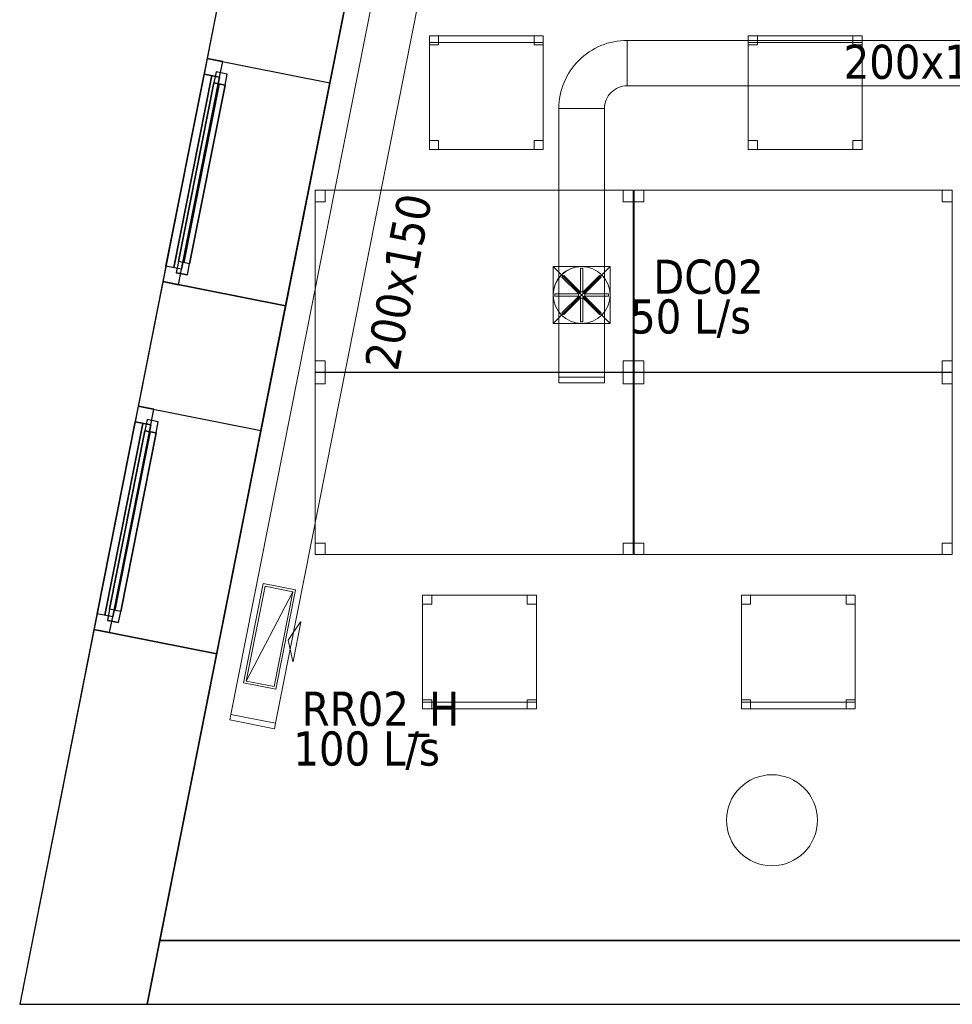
# Model space of a CAD drawing. Header units: metres. Extents: x 397.7 to 427.5, y 12.7 to 28.4.
# Tile 1 of 142: x 397.7 to 401.8, y 12.8 to 17.2. Entities that reach past the tile are written whole.
import ezdxf

# ---------------------------------------------------------------- set-up
doc = ezdxf.new("R2010")
doc.units = ezdxf.units.M
doc.layers.add('01_CARPINTERIA', color=5, linetype='Continuous', lineweight=25, true_color=0x0000ff)
doc.layers.add('01_SUELOS', color=7, linetype='Continuous', lineweight=25, true_color=0x007f00)
for name, color, linetype, lineweight in [('02_MOBILIARIO', 7, 'Continuous', 18), ('A-COLS-____-MCUT', 7, 'Continuous', 18), ('A-COLS-____-OTLN', 7, 'Continuous', 18), ('A-DETL-____-MBND', 7, 'Continuous', 18), ('A-DETL-GENF-OTLN', 7, 'Continuous', 18), ('A-GENM-____-OTLN', 7, 'Continuous', 18), ('A-WALL-____-MCUT', 7, 'Continuous', 25), ('A-WALL-____-OTLN', 7, 'Continuous', 25), ('M-HVAC-CDFF-IDEN', 7, 'Continuous', 30), ('M-HVAC-CDFF-OTLN', 7, 'Continuous', 18), ('M-HVAC-DUCT-IDEN', 7, 'Continuous', 30), ('M-HVAC-DUCT-OTLN', 7, 'Continuous', 18)]:
    doc.layers.add(name, color=color, linetype=linetype, lineweight=lineweight)
doc.styles.add('Tahoma_2', font='tahoma.ttf', dxfattribs={"height": 0.15})

# ---------------------------------------------------------------- blocks, each defined once
blk = doc.blocks.new('Family - Mur P2-152758-05_CLI_AIRE_P2')
at = {"layer": 'A-WALL-____-MCUT', "color": 253, "true_color": 0xaaaaaa}
for p, q in [((0.0555, 0.28), (0, 0)), ((25.4738, 0.28), (0.0555, 0.28)), ((0, 0), (25.4158, 0))]:
    blk.add_line(p, q, dxfattribs=at)
at = {"layer": 'A-WALL-____-OTLN', "color": 253, "true_color": 0xaaaaaa}
for p, q in [((0.0555, 0.28), (0, 0)), ((25.4738, 0.28), (0.0555, 0.28)), ((0, 0), (25.4158, 0))]:
    blk.add_line(p, q, dxfattribs=at)
at = {"layer": 'A-WALL-____-OTLN', "color": 253, "lineweight": 18, "true_color": 0xaaaaaa}
blk.add_line((0, 0), (25.4158, 0), dxfattribs=at)
blk = doc.blocks.new('Family - Cadira d_Oficina_P2-152772-05_CLI_AIRE_P2')
at = {"layer": 'A-DETL-____-MBND', "color": 253, "true_color": 0xaaaaaa}
for p, q in [((0, 0.47), (0, 0.5)), ((0, 0.5), (0.5, 0.5)), ((0.5, 0.5), (0, 0.5)), ((0, 0.5), (0, 0.47)), ((0, 0), (0, 0.5)), ((0, 0.5), (0.5, 0.5)), ((0.5, 0.5), (0, 0.5)), ((0, 0.5), (0, 0)), ((0, 0.46), (0, 0.5)), ((0, 0.5), (0.04, 0.5)), ((0.04, 0.5), (0, 0.5)), ((0, 0.5), (0, 0.46)), ((0.04, 0.5), (0.04, 0.46)), ((0.04, 0.46), (0.04, 0.5)), ((0.46, 0.46), (0.46, 0.5)), ((0.46, 0.5), (0.5, 0.5)), ((0.5, 0.5), (0.46, 0.5)), ((0.46, 0.5), (0.46, 0.46)), ((0.5, 0.5), (0.5, 0.46)), ((0.5, 0.46), (0.5, 0.5)), ((0.5, 0.5), (0.5, 0.47)), ((0.5, 0.47), (0.5, 0.5)), ((0.5, 0.5), (0.5, 0)), ((0.5, 0), (0.5, 0.5)), ((0.5, 0.47), (0, 0.47)), ((0, 0.47), (0.5, 0.47)), ((0.04, 0.46), (0, 0.46)), ((0, 0.46), (0.04, 0.46)), ((0.5, 0.46), (0.46, 0.46)), ((0.46, 0.46), (0.5, 0.46)), ((0, 0), (0, 0.04)), ((0, 0.04), (0.04, 0.04)), ((0.04, 0.04), (0, 0.04)), ((0, 0.04), (0, 0)), ((0.04, 0), (0, 0)), ((0, 0), (0.04, 0)), ((0.5, 0), (0, 0)), ((0.04, 0.04), (0.04, 0)), ((0.04, 0), (0.04, 0.04)), ((0.46, 0), (0.46, 0.04)), ((0.46, 0.04), (0.5, 0.04)), ((0.5, 0.04), (0.46, 0.04)), ((0.46, 0.04), (0.46, 0)), ((0.5, 0), (0.46, 0)), ((0.46, 0), (0.5, 0)), ((0.5, 0.04), (0.5, 0)), ((0.5, 0), (0.5, 0.04)), ((0, 0), (0.5, 0))]:
    blk.add_line(p, q, dxfattribs=at)
blk = doc.blocks.new('Family - LONDR55-XX_ZZ-ARQ-CAA-M3D-Londres55-152793-05_CLI_AIRE_P2')
at = {"layer": '01_SUELOS', "color": 9, "true_color": 0xaad4aa}
for p, q in [((2.9616, 14.9476), (0, 0)), ((0, 0), (2.9616, 14.9476)), ((0, 0), (25.4191, 0)), ((25.4191, 0), (0, 0))]:
    blk.add_line(p, q, dxfattribs=at)
blk = doc.blocks.new('Family - Cadira d_Oficina_P2-152889-05_CLI_AIRE_P2')
at = {"layer": 'A-DETL-____-MBND', "color": 253, "true_color": 0xaaaaaa}
for p, q in [((0, 0.46), (0, 0.5)), ((0, 0.5), (0.04, 0.5)), ((0.04, 0.5), (0, 0.5)), ((0, 0.5), (0, 0.46)), ((0, 0), (0, 0.5)), ((0, 0.5), (0.5, 0.5)), ((0.5, 0.5), (0, 0.5)), ((0, 0.5), (0, 0)), ((0, 0.47), (0, 0.5)), ((0, 0.5), (0.5, 0.5)), ((0.5, 0.5), (0, 0.5)), ((0, 0.5), (0, 0.47)), ((0.04, 0.5), (0.04, 0.46)), ((0.04, 0.46), (0.04, 0.5)), ((0.46, 0.46), (0.46, 0.5)), ((0.46, 0.5), (0.5, 0.5)), ((0.5, 0.5), (0.46, 0.5)), ((0.46, 0.5), (0.46, 0.46)), ((0.5, 0.5), (0.5, 0)), ((0.5, 0), (0.5, 0.5)), ((0.5, 0.5), (0.5, 0.47)), ((0.5, 0.47), (0.5, 0.5)), ((0.5, 0.5), (0.5, 0.46)), ((0.5, 0.46), (0.5, 0.5)), ((0.5, 0.47), (0, 0.47)), ((0, 0.47), (0.5, 0.47)), ((0.04, 0.46), (0, 0.46)), ((0, 0.46), (0.04, 0.46)), ((0.5, 0.46), (0.46, 0.46)), ((0.46, 0.46), (0.5, 0.46)), ((0, 0), (0, 0.04)), ((0, 0.04), (0.04, 0.04)), ((0.04, 0.04), (0, 0.04)), ((0, 0.04), (0, 0)), ((0.5, 0), (0, 0)), ((0.04, 0), (0, 0)), ((0, 0), (0.04, 0)), ((0.04, 0.04), (0.04, 0)), ((0.04, 0), (0.04, 0.04)), ((0.46, 0), (0.46, 0.04)), ((0.46, 0.04), (0.5, 0.04)), ((0.5, 0.04), (0.46, 0.04)), ((0.46, 0.04), (0.46, 0)), ((0.5, 0), (0.46, 0)), ((0.46, 0), (0.5, 0)), ((0.5, 0.04), (0.5, 0)), ((0.5, 0), (0.5, 0.04)), ((0, 0), (0.5, 0))]:
    blk.add_line(p, q, dxfattribs=at)
blk = doc.blocks.new('Family - Cadira d_Oficina_P2-152901-05_CLI_AIRE_P2')
at = {"layer": 'A-DETL-____-MBND', "color": 253, "true_color": 0xaaaaaa}
for p, q in [((0, 0.5), (0.5, 0.5)), ((0, 0), (0, 0.5)), ((0.5, 0.5), (0, 0.5)), ((0, 0.5), (0, 0)), ((0, 0.46), (0, 0.5)), ((0, 0.5), (0.04, 0.5)), ((0.04, 0.5), (0, 0.5)), ((0, 0.5), (0, 0.46)), ((0.04, 0.5), (0.04, 0.46)), ((0.04, 0.46), (0.04, 0.5)), ((0.46, 0.46), (0.46, 0.5)), ((0.46, 0.5), (0.5, 0.5)), ((0.5, 0.5), (0.46, 0.5)), ((0.46, 0.5), (0.46, 0.46)), ((0.5, 0.5), (0.5, 0)), ((0.5, 0), (0.5, 0.5)), ((0.5, 0.5), (0.5, 0.46)), ((0.5, 0.46), (0.5, 0.5)), ((0.04, 0.46), (0, 0.46)), ((0, 0.46), (0.04, 0.46)), ((0.5, 0.46), (0.46, 0.46)), ((0.46, 0.46), (0.5, 0.46)), ((0, 0), (0, 0.04)), ((0, 0.04), (0.04, 0.04)), ((0.04, 0.04), (0, 0.04)), ((0, 0.04), (0, 0)), ((0, 0), (0, 0.03)), ((0, 0.03), (0.5, 0.03)), ((0.5, 0.03), (0, 0.03)), ((0, 0.03), (0, 0)), ((0, 0), (0.5, 0)), ((0.5, 0), (0, 0)), ((0, 0), (0.5, 0)), ((0.04, 0), (0, 0)), ((0, 0), (0.04, 0)), ((0.04, 0.04), (0.04, 0)), ((0.04, 0), (0.04, 0.04)), ((0.46, 0), (0.46, 0.04)), ((0.46, 0.04), (0.5, 0.04)), ((0.5, 0.04), (0.46, 0.04)), ((0.46, 0.04), (0.46, 0)), ((0.5, 0), (0.46, 0)), ((0.5, 0.04), (0.5, 0)), ((0.5, 0), (0.5, 0.04)), ((0.5, 0.03), (0.5, 0)), ((0.5, 0), (0.5, 0.03)), ((0.5, 0), (0, 0)), ((0.46, 0), (0.5, 0))]:
    blk.add_line(p, q, dxfattribs=at)
blk = doc.blocks.new('Family - Taula 140X80_P2-153002-05_CLI_AIRE_P2')
at = {"layer": 'A-DETL-____-MBND', "color": 253, "true_color": 0xaaaaaa}
for p, q in [((0, 0), (0, 0.8001)), ((0, 0.8001), (1.3973, 0.8001)), ((1.3973, 0.8001), (0, 0.8001)), ((0, 0.8001), (0, 0)), ((0, 0.7501), (0, 0.8001)), ((0, 0.8001), (0.0437, 0.8001)), ((0.0437, 0.8001), (0, 0.8001)), ((0, 0.8001), (0, 0.7501)), ((0.0437, 0.8001), (0.0437, 0.7501)), ((0.0437, 0.7501), (0.0437, 0.8001)), ((1.3536, 0.7501), (1.3536, 0.8001)), ((1.3536, 0.8001), (1.3973, 0.8001)), ((1.3973, 0.8001), (1.3536, 0.8001)), ((1.3536, 0.8001), (1.3536, 0.7501)), ((1.3973, 0.8001), (1.3973, 0)), ((1.3973, 0), (1.3973, 0.8001)), ((1.3973, 0.8001), (1.3973, 0.7501)), ((1.3973, 0.7501), (1.3973, 0.8001)), ((0.0437, 0.7501), (0, 0.7501)), ((0, 0.7501), (0.0437, 0.7501)), ((1.3973, 0.7501), (1.3536, 0.7501)), ((1.3536, 0.7501), (1.3973, 0.7501)), ((0, 0), (0, 0.05)), ((0, 0.05), (0.0437, 0.05)), ((0.0437, 0.05), (0, 0.05)), ((0, 0.05), (0, 0)), ((0.0437, 0.05), (0.0437, 0)), ((0.0437, 0), (0.0437, 0.05)), ((1.3536, 0), (1.3536, 0.05)), ((1.3536, 0.05), (1.3973, 0.05)), ((1.3973, 0.05), (1.3536, 0.05)), ((1.3536, 0.05), (1.3536, 0)), ((1.3973, 0.05), (1.3973, 0)), ((1.3973, 0), (1.3973, 0.05)), ((0.0437, 0), (0, 0)), ((0, 0), (0.0437, 0)), ((1.3973, 0), (0, 0)), ((0, 0), (1.3973, 0)), ((1.3973, 0), (1.3536, 0)), ((1.3536, 0), (1.3973, 0))]:
    blk.add_line(p, q, dxfattribs=at)
blk = doc.blocks.new('Family - Taula 140X80_P2-153103-05_CLI_AIRE_P2')
at = {"layer": 'A-DETL-____-MBND', "color": 253, "true_color": 0xaaaaaa}
for p, q in [((0, 0.8001), (1.3973, 0.8001)), ((0, 0), (0, 0.8001)), ((1.3973, 0.8001), (0, 0.8001)), ((0, 0.8001), (0, 0)), ((0, 0.8001), (0.0437, 0.8001)), ((0, 0.7501), (0, 0.8001)), ((0.0437, 0.8001), (0, 0.8001)), ((0, 0.8001), (0, 0.7501)), ((0.0437, 0.8001), (0.0437, 0.7501)), ((0.0437, 0.7501), (0.0437, 0.8001)), ((1.3536, 0.8001), (1.3973, 0.8001)), ((1.3536, 0.7501), (1.3536, 0.8001)), ((1.3973, 0.8001), (1.3536, 0.8001)), ((1.3536, 0.8001), (1.3536, 0.7501)), ((1.3973, 0.8001), (1.3973, 0)), ((1.3973, 0), (1.3973, 0.8001)), ((1.3973, 0.8001), (1.3973, 0.7501)), ((1.3973, 0.7501), (1.3973, 0.8001)), ((0.0437, 0.7501), (0, 0.7501)), ((0, 0.7501), (0.0437, 0.7501)), ((1.3973, 0.7501), (1.3536, 0.7501)), ((1.3536, 0.7501), (1.3973, 0.7501)), ((0, 0.05), (0.0437, 0.05)), ((0, 0), (0, 0.05)), ((0.0437, 0.05), (0, 0.05)), ((0, 0.05), (0, 0)), ((0.0437, 0.05), (0.0437, 0)), ((0.0437, 0), (0.0437, 0.05)), ((1.3536, 0.05), (1.3973, 0.05)), ((1.3536, 0), (1.3536, 0.05)), ((1.3973, 0.05), (1.3536, 0.05)), ((1.3536, 0.05), (1.3536, 0)), ((1.3973, 0.05), (1.3973, 0)), ((1.3973, 0), (1.3973, 0.05)), ((0.0437, 0), (0, 0)), ((0, 0), (0.0437, 0)), ((0, 0), (1.3973, 0)), ((1.3973, 0), (1.3536, 0)), ((1.3536, 0), (1.3973, 0)), ((1.3973, 0), (0, 0))]:
    blk.add_line(p, q, dxfattribs=at)
blk = doc.blocks.new('Family - Cadira d_Oficina_P2-153107-05_CLI_AIRE_P2')
at = {"layer": 'A-DETL-____-MBND', "color": 253, "true_color": 0xaaaaaa}
for p, q in [((0, 0.46), (0, 0.5)), ((0, 0.5), (0.04, 0.5)), ((0.04, 0.5), (0, 0.5)), ((0, 0.5), (0, 0.46)), ((0, 0.5), (0.5, 0.5)), ((0, 0), (0, 0.5)), ((0.5, 0.5), (0, 0.5)), ((0, 0.5), (0, 0)), ((0.04, 0.5), (0.04, 0.46)), ((0.04, 0.46), (0.04, 0.5)), ((0.46, 0.46), (0.46, 0.5)), ((0.46, 0.5), (0.5, 0.5)), ((0.5, 0.5), (0.46, 0.5)), ((0.46, 0.5), (0.46, 0.46)), ((0.5, 0.5), (0.5, 0.46)), ((0.5, 0.46), (0.5, 0.5)), ((0.5, 0.5), (0.5, 0)), ((0.5, 0), (0.5, 0.5)), ((0.04, 0.46), (0, 0.46)), ((0, 0.46), (0.04, 0.46)), ((0.5, 0.46), (0.46, 0.46)), ((0.46, 0.46), (0.5, 0.46)), ((0, 0), (0, 0.04)), ((0, 0.04), (0.04, 0.04)), ((0.04, 0.04), (0, 0.04)), ((0, 0.04), (0, 0)), ((0, 0), (0, 0.03)), ((0, 0.03), (0.5, 0.03)), ((0.5, 0.03), (0, 0.03)), ((0, 0.03), (0, 0)), ((0.5, 0), (0, 0)), ((0, 0), (0.5, 0)), ((0, 0), (0.5, 0)), ((0.04, 0), (0, 0)), ((0, 0), (0.04, 0)), ((0.04, 0.04), (0.04, 0)), ((0.04, 0), (0.04, 0.04)), ((0.46, 0), (0.46, 0.04)), ((0.46, 0.04), (0.5, 0.04)), ((0.5, 0.04), (0.46, 0.04)), ((0.46, 0.04), (0.46, 0)), ((0.5, 0), (0.46, 0)), ((0.5, 0.04), (0.5, 0)), ((0.5, 0), (0.5, 0.04)), ((0.5, 0.03), (0.5, 0)), ((0.5, 0), (0.5, 0.03)), ((0.5, 0), (0, 0)), ((0.46, 0), (0.5, 0))]:
    blk.add_line(p, q, dxfattribs=at)
blk = doc.blocks.new('Family - Pilar P2-153119-05_CLI_AIRE_P2')
at = {"layer": 'A-COLS-____-MCUT', "color": 253, "true_color": 0xaaaaaa}
for start, end in [(360, 180), (180, 360)]:
    blk.add_arc((0.2, 0.2), 0.2, start, end, dxfattribs=at)
at = {"layer": 'A-COLS-____-OTLN', "color": 253, "true_color": 0xaaaaaa}
for start, end in [(360, 180), (180, 360)]:
    blk.add_arc((0.2, 0.2), 0.2, start, end, dxfattribs=at)
blk = doc.blocks.new('Family - Taula 140X80_P2-153150-05_CLI_AIRE_P2')
at = {"layer": 'A-DETL-____-MBND', "color": 253, "true_color": 0xaaaaaa}
for p, q in [((0, 0.7501), (0, 0.8001)), ((0, 0.8001), (0.0437, 0.8001)), ((0.0437, 0.8001), (0, 0.8001)), ((0, 0.8001), (0, 0.7501)), ((0, 0), (0, 0.8001)), ((0, 0.8001), (1.3973, 0.8001)), ((1.3973, 0.8001), (0, 0.8001)), ((0, 0.8001), (0, 0)), ((0.0437, 0.8001), (0.0437, 0.7501)), ((0.0437, 0.7501), (0.0437, 0.8001)), ((1.3536, 0.7501), (1.3536, 0.8001)), ((1.3536, 0.8001), (1.3973, 0.8001)), ((1.3973, 0.8001), (1.3536, 0.8001)), ((1.3536, 0.8001), (1.3536, 0.7501)), ((1.3973, 0.8001), (1.3973, 0.7501)), ((1.3973, 0.7501), (1.3973, 0.8001)), ((1.3973, 0.8001), (1.3973, 0)), ((1.3973, 0), (1.3973, 0.8001)), ((0.0437, 0.7501), (0, 0.7501)), ((0, 0.7501), (0.0437, 0.7501)), ((1.3973, 0.7501), (1.3536, 0.7501)), ((1.3536, 0.7501), (1.3973, 0.7501)), ((0, 0), (0, 0.05)), ((0, 0.05), (0.0437, 0.05)), ((0.0437, 0.05), (0, 0.05)), ((0, 0.05), (0, 0)), ((0.0437, 0.05), (0.0437, 0)), ((0.0437, 0), (0.0437, 0.05)), ((1.3536, 0), (1.3536, 0.05)), ((1.3536, 0.05), (1.3973, 0.05)), ((1.3973, 0.05), (1.3536, 0.05)), ((1.3536, 0.05), (1.3536, 0)), ((1.3973, 0.05), (1.3973, 0)), ((1.3973, 0), (1.3973, 0.05)), ((0.0437, 0), (0, 0)), ((0, 0), (0.0437, 0)), ((1.3973, 0), (0, 0)), ((0, 0), (1.3973, 0)), ((1.3973, 0), (1.3536, 0)), ((1.3536, 0), (1.3973, 0))]:
    blk.add_line(p, q, dxfattribs=at)
blk = doc.blocks.new('Forma directa - LONDR55-XX_ZZ-ARQ-CAA-M3D-Londres55-152687-05_CLI_AIRE_P2')
at = {"layer": '01_CARPINTERIA', "color": 161, "true_color": 0xaaaaff}
for p, q in [((0.1, 0.1), (0.05, 0.1)), ((0.05, 0.1), (0.05, 0.05)), ((0.1, 0.1), (0.05, 0.1)), ((0.05, 0.1), (0.05, 0.05)), ((0.1, 0.05), (0.1, 0.1)), ((0.1, 0.1), (0.1, 0.05)), ((0.1, 0.1), (0.9, 0.1)), ((0.9, 0.1), (0.1, 0.1)), ((0.1, 0.1), (0.1, 0.05)), ((0.1, 0.05), (0.1, 0.1)), ((0.95, 0.1), (0.9, 0.1)), ((0.9, 0.1), (0.9, 0.05)), ((0.95, 0.1), (0.9, 0.1)), ((0.9, 0.1), (0.9, 0.05)), ((0.9, 0.1), (0.9, 0.05)), ((0.9, 0.1), (0.9, 0.05)), ((0.95, 0.05), (0.95, 0.1)), ((0.95, 0.1), (0.95, 0.05)), ((0.07, 0.07), (0, 0.07)), ((0, 0.07), (0, 0)), ((0.07, 0.07), (0, 0.07)), ((0, 0.07), (0, 0)), ((0.05, 0.05), (0.1, 0.05)), ((0.05, 0.05), (0.1, 0.05)), ((0.07, 0.07), (0.93, 0.07)), ((0.93, 0.07), (0.07, 0.07)), ((0.07, 0.07), (0.07, 0)), ((0.07, 0), (0.07, 0.07)), ((0.07, 0), (0.07, 0.07)), ((0.07, 0.07), (0.07, 0)), ((0.9, 0.075), (0.1, 0.075)), ((0.9, 0.075), (0.1, 0.075)), ((0.1, 0.05), (0.9, 0.05)), ((0.9, 0.05), (0.1, 0.05)), ((0.9, 0.05), (0.95, 0.05)), ((0.9, 0.05), (0.95, 0.05)), ((0.93, 0.07), (0.93, 0)), ((0.93, 0.07), (0.93, 0)), ((1, 0.07), (0.93, 0.07)), ((0.93, 0.07), (0.93, 0)), ((1, 0.07), (0.93, 0.07)), ((0.93, 0.07), (0.93, 0)), ((1, 0), (1, 0.07)), ((1, 0.07), (1, 0)), ((0, 0), (0.07, 0)), ((0, 0), (0.07, 0)), ((0.93, 0.035), (0.07, 0.035)), ((0.07, 0.035), (0.93, 0.035)), ((0.07, 0), (0.93, 0)), ((0.93, 0), (0.07, 0)), ((0.93, 0), (1, 0)), ((0.93, 0), (1, 0))]:
    blk.add_line(p, q, dxfattribs=at)
blk = doc.blocks.new('Forma directa - Finestra P2-153256-05_CLI_AIRE_P2')
at = {"xscale": 1.00000002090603, "yscale": 1.00000002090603, "zscale": 1.00000002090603}
blk.add_blockref('Forma directa - LONDR55-XX_ZZ-ARQ-CAA-M3D-Londres55-152687-05_CLI_AIRE_P2', (0, 0), dxfattribs=at)
blk = doc.blocks.new('Family - Taula 140X80_P2-153265-05_CLI_AIRE_P2')
at = {"layer": 'A-DETL-____-MBND', "color": 253, "true_color": 0xaaaaaa}
for p, q in [((0, 0.8001), (1.3973, 0.8001)), ((0, 0), (0, 0.8001)), ((1.3973, 0.8001), (0, 0.8001)), ((0, 0.8001), (0, 0)), ((0, 0.8001), (0.0437, 0.8001)), ((0, 0.7501), (0, 0.8001)), ((0.0437, 0.8001), (0, 0.8001)), ((0, 0.8001), (0, 0.7501)), ((0.0437, 0.8001), (0.0437, 0.7501)), ((0.0437, 0.7501), (0.0437, 0.8001)), ((1.3536, 0.8001), (1.3973, 0.8001)), ((1.3536, 0.7501), (1.3536, 0.8001)), ((1.3973, 0.8001), (1.3536, 0.8001)), ((1.3536, 0.8001), (1.3536, 0.7501)), ((1.3973, 0.8001), (1.3973, 0)), ((1.3973, 0), (1.3973, 0.8001)), ((1.3973, 0.8001), (1.3973, 0.7501)), ((1.3973, 0.7501), (1.3973, 0.8001)), ((0.0437, 0.7501), (0, 0.7501)), ((0, 0.7501), (0.0437, 0.7501)), ((1.3973, 0.7501), (1.3536, 0.7501)), ((1.3536, 0.7501), (1.3973, 0.7501)), ((0, 0.05), (0.0437, 0.05)), ((0, 0), (0, 0.05)), ((0.0437, 0.05), (0, 0.05)), ((0, 0.05), (0, 0)), ((0.0437, 0.05), (0.0437, 0)), ((0.0437, 0), (0.0437, 0.05)), ((1.3536, 0.05), (1.3973, 0.05)), ((1.3536, 0), (1.3536, 0.05)), ((1.3973, 0.05), (1.3536, 0.05)), ((1.3536, 0.05), (1.3536, 0)), ((1.3973, 0.05), (1.3973, 0)), ((1.3973, 0), (1.3973, 0.05)), ((0, 0), (1.3973, 0)), ((0.0437, 0), (0, 0)), ((0, 0), (0.0437, 0)), ((1.3973, 0), (1.3536, 0)), ((1.3536, 0), (1.3973, 0)), ((1.3973, 0), (0, 0))]:
    blk.add_line(p, q, dxfattribs=at)
blk = doc.blocks.new('Forma directa - Finestra P2-153275-05_CLI_AIRE_P2')
at = {"xscale": 1.00000002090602, "yscale": 1.00000002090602, "zscale": 1.00000002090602}
blk.add_blockref('Forma directa - LONDR55-XX_ZZ-ARQ-CAA-M3D-Londres55-152687-05_CLI_AIRE_P2', (0, 0), dxfattribs=at)
blk = doc.blocks.new('Family - Façana nord-oest P2-153299-05_CLI_AIRE_P2')
at = {"layer": 'A-WALL-____-MCUT', "color": 253, "true_color": 0xaaaaaa}
for p, q in [((11.449, 0.55), (9.8597, 0.55)), ((11.449, 0), (11.449, 0.55)), ((12.449, 0.55), (12.449, 0)), ((13.0068, 0.55), (12.449, 0.55)), ((13.0068, 0), (13.0068, 0.55)), ((14.0068, 0.55), (14.0068, 0)), ((15.5778, 0.55), (14.0068, 0.55)), ((15.6868, 0), (15.5778, 0.55)), ((9.8597, 0), (11.449, 0)), ((12.449, 0), (13.0068, 0)), ((14.0068, 0), (15.6868, 0))]:
    blk.add_line(p, q, dxfattribs=at)
at = {"layer": 'A-WALL-____-OTLN', "color": 253, "true_color": 0xaaaaaa}
for p, q in [((15.5778, 0.55), (-0.109, 0.55)), ((11.449, 0), (11.449, 0.55)), ((12.449, 0.55), (11.449, 0.55)), ((12.449, 0), (12.449, 0.55)), ((13.0068, 0), (13.0068, 0.55)), ((14.0068, 0.55), (13.0068, 0.55)), ((14.0068, 0), (14.0068, 0.55)), ((15.6868, 0), (15.5778, 0.55)), ((0, 0), (15.6868, 0)), ((11.449, 0), (12.449, 0)), ((13.0068, 0), (14.0068, 0))]:
    blk.add_line(p, q, dxfattribs=at)
at = {"layer": 'A-WALL-____-OTLN', "color": 253, "lineweight": 18, "true_color": 0xaaaaaa}
blk.add_line((0, 0), (15.6868, 0), dxfattribs=at)
blk = doc.blocks.new('Family - Vano finestra P2-153303-05_CLI_AIRE_P2')
at = {"layer": 'A-GENM-____-OTLN', "color": 253, "true_color": 0xaaaaaa}
for p, q in [((398.5046, 16.9976), (398.3102, 16.0166)), ((398.3102, 16.0166), (398.5046, 16.9976)), ((399.0441, 16.8907), (398.5046, 16.9976)), ((399.0441, 16.8907), (398.5046, 16.9976)), ((398.8498, 15.9098), (399.0441, 16.8907)), ((399.0441, 16.8907), (398.8498, 15.9098)), ((398.3102, 16.0166), (398.8498, 15.9098)), ((398.8498, 15.9098), (398.3102, 16.0166))]:
    blk.add_line(p, q, dxfattribs=at)
blk = doc.blocks.new('Family - Vano finestra P2-153309-05_CLI_AIRE_P2')
at = {"layer": 'A-GENM-____-OTLN', "color": 253, "true_color": 0xaaaaaa}
for p, q in [((398.2018, 15.4694), (398.0075, 14.4885)), ((398.0075, 14.4885), (398.2018, 15.4694)), ((398.7413, 15.3625), (398.2018, 15.4694)), ((398.7413, 15.3625), (398.2018, 15.4694)), ((398.547, 14.3816), (398.7413, 15.3625)), ((398.7413, 15.3625), (398.547, 14.3816)), ((398.0075, 14.4885), (398.547, 14.3816)), ((398.547, 14.3816), (398.0075, 14.4885))]:
    blk.add_line(p, q, dxfattribs=at)
blk = doc.blocks.new('LONDR55-XX_ZZ-ARQ-CAA-M3D-Londres55_ifc-1-05_CLI_AIRE_P2')
at = {"layer": '01_CARPINTERIA', "color": 253, "lineweight": 18, "true_color": 0xaaaaaa}
for name, p, rotation in [('Forma directa - Finestra P2-153275-05_CLI_AIRE_P2', (398.5046, 16.9976), 258.793101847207), ('Forma directa - Finestra P2-153256-05_CLI_AIRE_P2', (398.2018, 15.4694), 258.7931018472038)]:
    blk.add_blockref(name, p, dxfattribs=dict(at, rotation=rotation))
at = {"layer": '01_SUELOS', "color": 253, "lineweight": 18, "true_color": 0xaaaaaa}
blk.add_blockref('Family - LONDR55-XX_ZZ-ARQ-CAA-M3D-Londres55-152793-05_CLI_AIRE_P2', (398.2971, 13.1206), dxfattribs=at)
at = {"layer": '02_MOBILIARIO', "color": 253, "lineweight": 18, "true_color": 0xaaaaaa}
for name, p in [('Family - Cadira d_Oficina_P2-152889-05_CLI_AIRE_P2', (399.4817, 16.5972)), ('Family - Cadira d_Oficina_P2-152772-05_CLI_AIRE_P2', (400.8829, 16.5972)), ('Family - Taula 140X80_P2-153265-05_CLI_AIRE_P2', (398.9797, 15.618)), ('Family - Taula 140X80_P2-153103-05_CLI_AIRE_P2', (400.3809, 15.618)), ('Family - Taula 140X80_P2-153002-05_CLI_AIRE_P2', (398.9797, 14.818)), ('Family - Taula 140X80_P2-153150-05_CLI_AIRE_P2', (400.3809, 14.818)), ('Family - Cadira d_Oficina_P2-153107-05_CLI_AIRE_P2', (399.4517, 14.1389)), ('Family - Cadira d_Oficina_P2-152901-05_CLI_AIRE_P2', (400.8529, 14.1389))]:
    blk.add_blockref(name, p, dxfattribs=at)
at = {"layer": 'A-COLS-____-OTLN', "color": 253, "lineweight": 18, "true_color": 0xaaaaaa}
blk.add_blockref('Family - Pilar P2-153119-05_CLI_AIRE_P2', (400.787, 13.4495), dxfattribs=at)
at = {"layer": 'A-GENM-____-OTLN', "color": 253, "lineweight": 18, "true_color": 0xaaaaaa}
for name in ['Family - Vano finestra P2-153303-05_CLI_AIRE_P2', 'Family - Vano finestra P2-153309-05_CLI_AIRE_P2']:
    blk.add_blockref(name, (0, 0), dxfattribs=at)
at = {"layer": 'A-WALL-____-OTLN', "color": 253, "lineweight": 18, "true_color": 0xaaaaaa, "rotation": 258.7931018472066}
blk.add_blockref('Family - Façana nord-oest P2-153299-05_CLI_AIRE_P2', (400.7297, 28.2282), dxfattribs=at)
at = {"layer": 'A-WALL-____-OTLN', "color": 253, "lineweight": 18, "true_color": 0xaaaaaa}
blk.add_blockref('Family - Mur P2-152758-05_CLI_AIRE_P2', (398.2417, 12.8406), dxfattribs=at)
blk = doc.blocks.new('M_Codo rectangular - Radio - 1 W-473680-05_CLI_AIRE_P2')
at = {"layer": 'M-HVAC-DUCT-OTLN', "color": 143, "true_color": 0x32aad1}
for p, q in [((-0.1, 0.2), (0.1, 0.2)), ((0.1, 0.2), (-0.1, 0.2)), ((-0.2, 0.1), (-0.2, -0.1)), ((-0.2, -0.1), (-0.2, 0.1))]:
    blk.add_line(p, q, dxfattribs=at)
for radius in [0.1, 0.1, 0.3, 0.3]:
    blk.add_arc((-0.2, 0.2), radius, 270, 0, dxfattribs=at)
blk = doc.blocks.new('ZYR_03_06_08_01 Difusor Rotacional Circular Impulsió NO PLENUM - DC02-354801-05_CLI_AIRE_P2')
at = {"layer": 'A-DETL-GENF-OTLN', "color": 143, "true_color": 0x32aad1}
for p, q in [((-0.0052, 0.1179), (0.0052, 0.1179)), ((-0.0052, 0.0138), (-0.0052, 0.1179)), ((0.0052, 0.1179), (0.0052, 0.0138)), ((-0.0862, 0.0788), (-0.0788, 0.0862)), ((-0.0125, 0.0052), (-0.0862, 0.0788)), ((-0.0788, 0.0862), (-0.0052, 0.0125)), ((0.0052, 0.0125), (0.0788, 0.0862)), ((0.0862, 0.0788), (0.0125, 0.0052)), ((0.0788, 0.0862), (0.0862, 0.0788)), ((-0.1179, 0.0052), (-0.0138, 0.0052)), ((-0.1179, -0.0052), (-0.1179, 0.0052)), ((-0.0138, 0.0052), (-0.0138, -0.0052)), ((-0.0052, 0.0125), (-0.0125, 0.0052)), ((0.0052, 0.0138), (-0.0052, 0.0138)), ((0.0125, 0.0052), (0.0052, 0.0125)), ((0.0138, 0.0052), (0.1179, 0.0052)), ((0.0138, -0.0052), (0.0138, 0.0052)), ((0.1179, 0.0052), (0.1179, -0.0052)), ((-0.0138, -0.0052), (-0.1179, -0.0052)), ((-0.0862, -0.0788), (-0.0125, -0.0052)), ((-0.0052, -0.0125), (-0.0788, -0.0862)), ((-0.0125, -0.0052), (-0.0052, -0.0125)), ((-0.0052, -0.0138), (0.0052, -0.0138)), ((-0.0052, -0.1179), (-0.0052, -0.0138)), ((0.0052, -0.0125), (0.0125, -0.0052)), ((0.0788, -0.0862), (0.0052, -0.0125)), ((0.0052, -0.0138), (0.0052, -0.1179)), ((0.0125, -0.0052), (0.0862, -0.0788)), ((0.1179, -0.0052), (0.0138, -0.0052)), ((-0.0788, -0.0862), (-0.0862, -0.0788)), ((0.0862, -0.0788), (0.0788, -0.0862)), ((0.0052, -0.1179), (-0.0052, -0.1179))]:
    blk.add_line(p, q, dxfattribs=at)
blk.add_circle((0, 0), 0.125, dxfattribs=at)
blk = doc.blocks.new('M_Remate rectangular - Estándar-474862-05_CLI_AIRE_P2')
at = {"layer": 'M-HVAC-DUCT-OTLN', "color": 143, "true_color": 0x32aad1}
for p, q in [((0, 0.1), (0, -0.1)), ((0, -0.1), (0, 0.1)), ((0, 0.1), (0.025, 0.1)), ((0.025, 0.1), (0, 0.1)), ((0.025, 0.1), (0.025, -0.1)), ((0.025, -0.1), (0.025, 0.1)), ((0.025, -0.1), (0, -0.1)), ((0.025, -0.1), (0, -0.1))]:
    blk.add_line(p, q, dxfattribs=at)
blk = doc.blocks.new('M_Transición de rectangular a redondo - Ángulo - 60 grados-473491-05_CLI_AIRE_P2')
at = {"layer": 'M-HVAC-DUCT-OTLN', "color": 143, "true_color": 0x32aad1}
for p, q in [((404.3152, 21.5041), (404.3152, 21.6291)), ((404.3152, 21.6291), (404.4402, 21.6291)), ((404.3152, 21.6291), (404.3152, 21.3791)), ((404.5652, 21.6291), (404.3152, 21.6291)), ((404.4402, 21.6291), (404.5652, 21.6291)), ((404.5652, 21.6291), (404.5652, 21.5041)), ((404.5652, 21.3791), (404.5652, 21.6291)), ((404.3152, 21.3791), (404.3152, 21.5041)), ((404.5652, 21.5041), (404.5652, 21.3791)), ((404.4402, 21.3791), (404.3152, 21.3791)), ((404.3152, 21.3791), (404.5652, 21.3791)), ((404.5652, 21.3791), (404.4402, 21.3791))]:
    blk.add_line(p, q, dxfattribs=at)
for start, end in [(90, 180), (0, 90), (180, 270), (270, 0)]:
    blk.add_arc((404.4402, 21.5041), 0.125, start, end, dxfattribs=at)
blk = doc.blocks.new('MEP_15_03 Injerto Conducte - Mínimo-474498-05_CLI_AIRE_P2')
at = {"layer": 'M-HVAC-DUCT-OTLN', "color": 143, "true_color": 0x32aad1}
for p, q in [((400.2754, 16.083), (400.0254, 16.083)), ((400.0254, 16.083), (400.0254, 15.833)), ((400.0254, 16.083), (400.0254, 15.833)), ((400.2754, 16.083), (400.0254, 16.083)), ((400.2754, 15.833), (400.2754, 16.083)), ((400.2754, 15.833), (400.2754, 16.083)), ((400.0254, 15.833), (400.2754, 15.833)), ((400.0254, 15.833), (400.2754, 15.833))]:
    blk.add_line(p, q, dxfattribs=at)
blk = doc.blocks.new('ZYR_03_06_04_01 Reixa Sostre Retorn - RR02_H-479512-05_CLI_AIRE_P2')
at = {"layer": 'M-HVAC-CDFF-OTLN', "color": 40, "true_color": 0xffbf00}
for p, q in [((0.2225, 0.0725), (-0.2225, 0.0725)), ((-0.2225, 0.0725), (-0.2225, -0.0725)), ((-0.2225, -0.0725), (-0.2225, 0.0725)), ((-0.2225, 0.0725), (0.2225, 0.0725)), ((0.2125, 0.0625), (-0.2125, 0.0625)), ((-0.2125, 0.0625), (-0.2125, -0.0625)), ((-0.2125, -0.0625), (-0.2125, 0.0625)), ((-0.2125, 0.0625), (0.2125, 0.0625)), ((-0.2125, -0.0625), (-0.2125, 0.0625)), ((-0.2125, 0.0625), (0.2125, 0.0625)), ((0.2125, 0.0625), (-0.2125, 0.0625)), ((-0.2125, 0.0625), (-0.2125, -0.0625)), ((0.2125, -0.0625), (0.2125, 0.0625)), ((0.2125, 0.0625), (0.2125, -0.0625)), ((0.2125, 0.0625), (0.2125, -0.0625)), ((0.2125, -0.0625), (0.2125, 0.0625)), ((0.2225, -0.0725), (0.2225, 0.0725)), ((0.2225, 0.0725), (0.2225, -0.0725)), ((-0.2225, -0.0725), (0.2225, -0.0725)), ((0.2225, -0.0725), (-0.2225, -0.0725)), ((-0.2125, -0.0625), (0.2125, -0.0625)), ((0.2125, -0.0625), (-0.2125, -0.0625)), ((0.2125, -0.0625), (-0.2125, -0.0625)), ((-0.2125, -0.0625), (0.2125, -0.0625)), ((-0.0885, -0.1216), (0, -0.0829)), ((0.0885, -0.1216), (0, -0.0829)), ((-0.0885, -0.1226), (-0.0885, -0.1216)), ((0.0885, -0.1226), (-0.0885, -0.1226)), ((0.0885, -0.1226), (0.0885, -0.1216))]:
    blk.add_line(p, q, dxfattribs=at)
blk = doc.blocks.new('M_Remate rectangular - Estándar-V4-05_CLI_AIRE_P2')
at = {"layer": 'M-HVAC-DUCT-OTLN', "color": 40, "true_color": 0xffbf00}
for p, q in [((0, 0.1), (0, -0.1)), ((0, -0.1), (0, 0.1)), ((0, 0.1), (0.025, 0.1)), ((0.025, 0.1), (0, 0.1)), ((0.025, 0.1), (0.025, -0.1)), ((0.025, -0.1), (0.025, 0.1)), ((0.025, -0.1), (0, -0.1)), ((0.025, -0.1), (0, -0.1))]:
    blk.add_line(p, q, dxfattribs=at)
blk = doc.blocks.new('MEP_15_03 Injerto Conducte - Mínimo-V5-05_CLI_AIRE_P2')
at = {"layer": 'M-HVAC-DUCT-OTLN', "color": 40, "true_color": 0xffbf00}
for p, q in [((398.7591, 14.6784), (398.6765, 14.2615)), ((398.7591, 14.6784), (398.6765, 14.2615)), ((398.8817, 14.6541), (398.7591, 14.6784)), ((398.8817, 14.6541), (398.7591, 14.6784)), ((398.7991, 14.2372), (398.8817, 14.6541)), ((398.7991, 14.2372), (398.8817, 14.6541)), ((398.6765, 14.2615), (398.7991, 14.2372)), ((398.6765, 14.2615), (398.7991, 14.2372))]:
    blk.add_line(p, q, dxfattribs=at)

msp = doc.modelspace()

# ---------------------------------------------------------------- linework, layer by layer
at = {"layer": 'M-HVAC-DUCT-OTLN', "color": 40, "true_color": 0xffbf00}
for p, q in [((398.6092, 14.1149), (399.3508, 17.8579)), ((399.547, 17.819), (398.8054, 14.0761)), ((398.7591, 14.6784), (398.6765, 14.2615)), ((398.8817, 14.6541), (398.7591, 14.6784)), ((398.8817, 14.6541), (398.6765, 14.2615)), ((398.7991, 14.2372), (398.8817, 14.6541)), ((398.6765, 14.2615), (398.7991, 14.2372)), ((398.8054, 14.0761), (398.6092, 14.1149))]:
    msp.add_line(p, q, dxfattribs=at)
at = {"layer": 'M-HVAC-DUCT-OTLN', "color": 143, "true_color": 0x32aad1}
for p, q in [((400.3504, 16.8771), (400.3504, 17.0771)), ((400.3504, 17.0771), (402.883, 17.0771)), ((402.883, 16.8771), (400.3504, 16.8771)), ((400.2504, 16.7771), (400.0504, 16.7771)), ((400.0504, 15.5971), (400.0504, 16.7771)), ((400.2504, 16.7771), (400.2504, 15.5971)), ((400.0254, 15.833), (400.0254, 16.083)), ((400.0254, 16.083), (400.2754, 16.083)), ((400.0254, 16.083), (400.2754, 15.833)), ((400.2754, 16.083), (400.0254, 15.833)), ((400.2754, 16.083), (400.2754, 15.833)), ((400.2754, 15.833), (400.0254, 15.833)), ((400.2504, 15.5971), (400.0504, 15.5971))]:
    msp.add_line(p, q, dxfattribs=at)

# ---------------------------------------------------------------- block references
at = {"lineweight": 5}
msp.add_blockref('LONDR55-XX_ZZ-ARQ-CAA-M3D-Londres55_ifc-1-05_CLI_AIRE_P2', (0, 0), dxfattribs=at)
at = {"layer": 'A-DETL-GENF-OTLN', "color": 143, "true_color": 0x32aad1}
msp.add_blockref('ZYR_03_06_08_01 Difusor Rotacional Circular Impulsió NO PLENUM - DC02-354801-05_CLI_AIRE_P2', (400.1504, 15.958), dxfattribs=at)
at = {"layer": 'M-HVAC-CDFF-OTLN', "color": 40, "true_color": 0xffbf00, "rotation": 78.79310184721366}
msp.add_blockref('ZYR_03_06_04_01 Reixa Sostre Retorn - RR02_H-479512-05_CLI_AIRE_P2', (398.7791, 14.4578), dxfattribs=at)
at = {"layer": 'M-HVAC-DUCT-OTLN', "color": 143, "true_color": 0x32aad1}
for name, p, rotation in [('M_Codo rectangular - Radio - 1 W-473680-05_CLI_AIRE_P2', (400.1504, 16.9771), 180), ('M_Transición de rectangular a redondo - Ángulo - 60 grados-473491-05_CLI_AIRE_P2', (804.5906, 37.4621), 180), ('M_Remate rectangular - Estándar-474862-05_CLI_AIRE_P2', (400.1504, 15.5971), 270)]:
    msp.add_blockref(name, p, dxfattribs=dict(at, rotation=rotation))
msp.add_blockref('MEP_15_03 Injerto Conducte - Mínimo-474498-05_CLI_AIRE_P2', (0, 0), dxfattribs=at)
at = {"layer": 'M-HVAC-DUCT-OTLN', "color": 40, "true_color": 0xffbf00}
msp.add_blockref('MEP_15_03 Injerto Conducte - Mínimo-V5-05_CLI_AIRE_P2', (0, 0), dxfattribs=at)
at = {"layer": 'M-HVAC-DUCT-OTLN', "color": 40, "true_color": 0xffbf00, "rotation": 258.7931018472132}
msp.add_blockref('M_Remate rectangular - Estándar-V4-05_CLI_AIRE_P2', (398.7073, 14.0955), dxfattribs=at)

# ---------------------------------------------------------------- texts
at = {"layer": 'M-HVAC-CDFF-IDEN', "char_height": 0.15, "attachment_point": 1, "style": 'Tahoma_2'}
for s, insert, width in [('DC02', (400.4652, 16.1133), 0.577215), ('50 L/s', (400.3636, 15.9387), 0.661392), ('RR02_H', (398.9203, 14.2146), 0.865822), ('100 L/s', (398.8834, 14.0399), 0.793671)]:
    msp.add_mtext(s, dxfattribs=dict(at, insert=insert, width=width))
at = {"layer": 'M-HVAC-DUCT-IDEN', "insert": (401.3018, 17.058), "char_height": 0.15, "width": 0.913924, "attachment_point": 1, "style": 'Tahoma_2'}
msp.add_mtext('200x100', dxfattribs=at)
at = {"layer": 'M-HVAC-DUCT-IDEN', "insert": (399.1947, 15.6483), "char_height": 0.15, "width": 0.913924, "attachment_point": 1, "rotation": 78.7931, "style": 'Tahoma_2'}
msp.add_mtext('200x150', dxfattribs=at)

doc.saveas('drawing.dxf')
